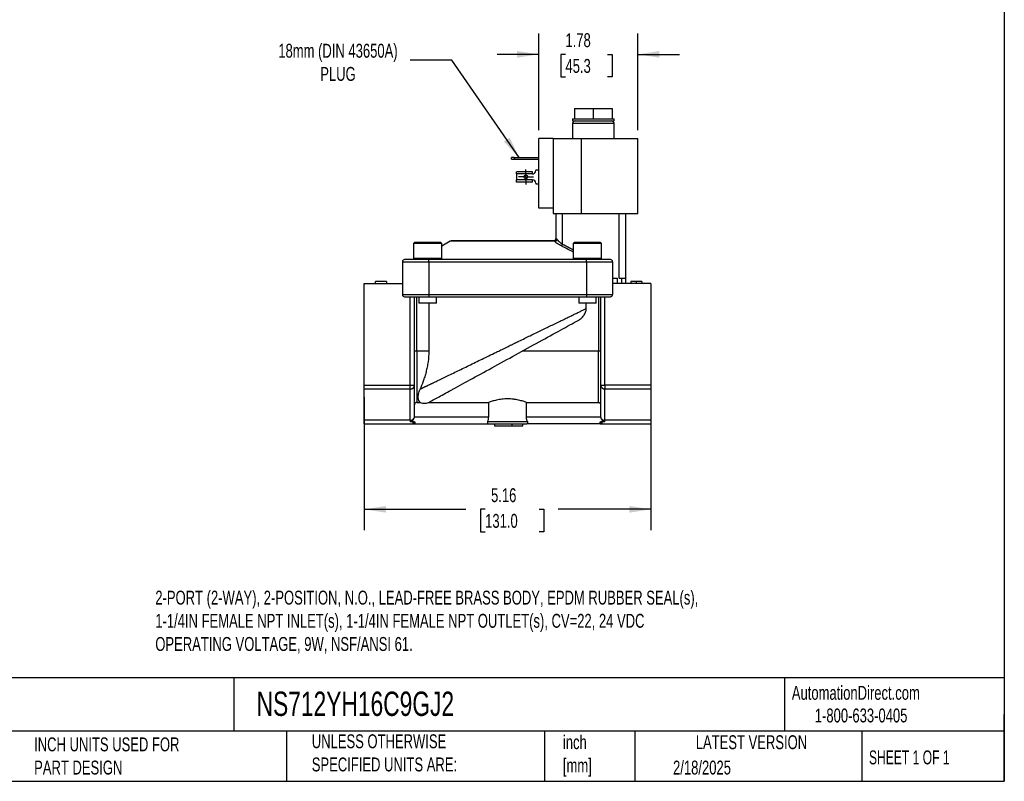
# Model space of a CAD drawing. Header units: inches. Extents: x 0.7 to 32.2, y 0.7 to 24.8.
# Tile 3 of 4: x 14.5 to 32.2, y 0.7 to 14.4. Entities that reach past the tile are written whole.
import ezdxf

# ---------------------------------------------------------------- set-up
doc = ezdxf.new("R2010")
doc.units = ezdxf.units.IN
doc.header["$LTSCALE"] = 3
doc.header["$MEASUREMENT"] = 0
doc.linetypes.add('SLD-Center', pattern=[0.75, 0.6, -0.05, 0.05, -0.05])
doc.linetypes.add('SLD-Solid', pattern=[0])
doc.layers.add('CENTER', color=40, linetype='SLD-Center')
doc.layers.add('DIMENSIONS', color=140, linetype='SLD-Solid', lineweight=25)
doc.layers.add('TEXT', color=140, linetype='SLD-Solid', lineweight=25)
doc.styles.add('SLDTEXTSTYLE0', font='TXT', dxfattribs={"width": 0.7})
doc.styles.add('SLDTEXTSTYLE1', font='TXT', dxfattribs={"width": 0.65})
doc.dimstyles.new('SLDDIMSTYLE0', dxfattribs={"dimtxt": 0.254883, "dimasz": 0.39, "dimexe": 0, "dimexo": 0.0625, "dimgap": 0.063721, "dimtad": 0, "dimtih": 1, "dimtoh": 1, "dimrnd": 1e-09, "dimzin": 12, "dimdsep": 46, "dimtxsty": 'SLDTEXTSTYLE0', "dimsah": 1, "dimcen": 0.09, "dimadec": 0, "dimazin": 3, "dimtfac": 1, "dimtmove": 0, "dimatfit": 0, "dimfxl": 0, "dimfrac": 2, "dimtolj": 1, "dimtzin": 12, "dimarcsym": 0})
doc.dimstyles.new('SLDDIMSTYLE1', dxfattribs={"dimtxt": 0.254883, "dimasz": 0.39, "dimexe": 0, "dimexo": 0.0625, "dimgap": 0.063721, "dimtad": 0, "dimtih": 1, "dimtoh": 1, "dimrnd": 1e-09, "dimzin": 12, "dimdsep": 46, "dimtxsty": 'SLDTEXTSTYLE0', "dimsah": 1, "dimcen": 0.09, "dimadec": 0, "dimazin": 3, "dimtfac": 1, "dimtofl": 0, "dimtmove": 0, "dimatfit": 3, "dimfxl": 0, "dimfrac": 2, "dimtolj": 1, "dimtzin": 12, "dimarcsym": 0})
doc.dimstyles.new('SLDDIMSTYLE3', dxfattribs={"dimtxt": 0.18, "dimasz": 0.39, "dimexe": 0, "dimexo": 0.0625, "dimgap": 0, "dimtad": 0, "dimtih": 1, "dimtoh": 1, "dimdec": 0, "dimrnd": 1e-09, "dimzin": 0, "dimdsep": 46, "dimtxsty": 'Standard', "dimsah": 1, "dimcen": 0.09, "dimadec": 0, "dimazin": 0, "dimtfac": 0.39, "dimtdec": 0, "dimtofl": 0, "dimtmove": 0, "dimatfit": 3, "dimfxl": 0, "dimfrac": 2, "dimtolj": 1, "dimtzin": 0, "dimarcsym": 0})

# ---------------------------------------------------------------- blocks, each defined once
blk = doc.blocks.new('_D_5')
at = {"layer": 'DIMENSIONS'}
for p, q in [((20.738, 7.656), (20.738, 5.266)), ((25.895, 7.506), (25.895, 5.266)), ((20.738, 5.641), (22.569, 5.641)), ((22.914, 5.641), (22.828, 5.641)), ((22.828, 5.641), (22.828, 5.236)), ((23.883, 5.641), (23.969, 5.641)), ((23.969, 5.641), (23.969, 5.236)), ((25.895, 5.641), (24.229, 5.641)), ((22.828, 5.236), (22.914, 5.236)), ((23.969, 5.236), (23.883, 5.236))]:
    blk.add_line(p, q, dxfattribs=at)
for points in [[(20.738, 5.641), (21.128, 5.581), (21.128, 5.701)], [(25.895, 5.641), (25.505, 5.701), (25.505, 5.581)]]:
    blk.add_solid(points, dxfattribs=at)
at = {"layer": 'DIMENSIONS', "char_height": 0.25, "attachment_point": 1, "style": 'SLDTEXTSTYLE0'}
for s, insert in [('5.16', (23.02, 6.02)), ('131.0', (22.914, 5.558))]:
    blk.add_mtext(s, dxfattribs=dict(at, insert=insert))
blk = doc.blocks.new('_D_6')
at = {"layer": 'DIMENSIONS'}
for p, q in [((23.877, 12.459), (23.877, 14.197)), ((25.659, 12.459), (25.659, 14.197)), ((23.877, 13.822), (23.127, 13.822)), ((24.358, 13.822), (24.273, 13.822)), ((24.273, 13.822), (24.273, 13.417)), ((25.116, 13.822), (25.201, 13.822)), ((25.201, 13.822), (25.201, 13.417)), ((25.659, 13.822), (26.409, 13.822)), ((24.273, 13.417), (24.358, 13.417)), ((25.201, 13.417), (25.116, 13.417))]:
    blk.add_line(p, q, dxfattribs=at)
for points in [[(23.877, 13.822), (23.487, 13.882), (23.487, 13.762)], [(25.659, 13.822), (26.049, 13.762), (26.049, 13.882)]]:
    blk.add_solid(points, dxfattribs=at)
at = {"layer": 'DIMENSIONS', "char_height": 0.25, "attachment_point": 1, "style": 'SLDTEXTSTYLE0'}
for s, insert in [('1.78', (24.358, 14.202)), ('45.3', (24.358, 13.739))]:
    blk.add_mtext(s, dxfattribs=dict(at, insert=insert))
blk = doc.blocks.new('SW_CENTERMARKSYMBOL_2')
at = {"layer": 'CENTER', "color": 0}
for p, q in [((-0.1, 0), (-0.1335, 0)), ((0, 0), (-0.1, 0)), ((0, 0.1), (0, 0.1335)), ((0, 0), (0, 0.1)), ((0, 0), (0, -0.1)), ((0, 0), (0.1, 0)), ((0.1, 0), (0.1335, 0)), ((0, -0.1), (0, -0.1335))]:
    blk.add_line(p, q, dxfattribs=at)

msp = doc.modelspace()

# ---------------------------------------------------------------- linework, layer by layer
for p, q in [((24.519, 12.849), (24.519, 12.663)), ((24.519, 12.849), (24.859, 12.849)), ((24.859, 12.849), (24.859, 12.663)), ((24.859, 12.849), (25.2, 12.849)), ((25.2, 12.849), (25.2, 12.663)), ((24.486, 12.663), (24.486, 12.626)), ((24.486, 12.663), (24.519, 12.663)), ((24.486, 12.626), (25.232, 12.626)), ((24.486, 12.576), (24.486, 12.309)), ((25.232, 12.576), (24.486, 12.576)), ((24.519, 12.663), (24.557, 12.663)), ((24.557, 12.663), (24.821, 12.663)), ((24.821, 12.663), (24.859, 12.663)), ((24.859, 12.663), (24.898, 12.663)), ((24.898, 12.663), (25.161, 12.663)), ((25.161, 12.663), (25.2, 12.663)), ((25.2, 12.663), (25.232, 12.663)), ((25.232, 12.626), (25.232, 12.663)), ((25.232, 12.309), (25.232, 12.576)), ((23.877, 11.059), (23.877, 12.309)), ((24.137, 12.309), (23.877, 12.309)), ((24.137, 12.309), (24.137, 11.059)), ((24.137, 12.309), (24.638, 12.309)), ((24.638, 12.309), (24.638, 10.959)), ((24.638, 12.309), (25.659, 12.309)), ((25.659, 10.959), (25.659, 12.309)), ((23.386, 11.936), (23.386, 11.968)), ((23.436, 11.968), (23.386, 11.968)), ((23.386, 11.936), (23.436, 11.936)), ((23.436, 11.968), (23.436, 11.936)), ((23.436, 11.968), (23.877, 11.968)), ((23.436, 11.936), (23.877, 11.936)), ((23.477, 11.671), (23.477, 11.709)), ((23.763, 11.712), (23.485, 11.712)), ((23.763, 11.671), (23.763, 11.712)), ((23.823, 11.743), (23.823, 11.731)), ((23.823, 11.743), (23.877, 11.743)), ((23.763, 11.671), (23.477, 11.671)), ((23.477, 11.671), (23.477, 11.564)), ((23.763, 11.564), (23.477, 11.564)), ((23.477, 11.526), (23.477, 11.564)), ((23.763, 11.523), (23.485, 11.523)), ((23.763, 11.523), (23.763, 11.564)), ((23.823, 11.504), (23.823, 11.493)), ((23.823, 11.493), (23.877, 11.493)), ((24.137, 11.059), (23.877, 11.059)), ((24.137, 11.059), (24.137, 10.959)), ((24.137, 10.959), (24.638, 10.959)), ((24.183, 10.959), (24.183, 10.506)), ((24.301, 10.959), (24.301, 10.411)), ((24.638, 10.959), (25.359, 10.959)), ((25.324, 9.797), (25.324, 10.959)), ((25.359, 10.959), (25.434, 10.959)), ((25.434, 10.959), (25.659, 10.959)), ((25.443, 9.797), (25.443, 10.959)), ((22.283, 10.461), (22.135, 10.371)), ((24.16, 10.461), (22.283, 10.461)), ((23.317, 10.467), (22.304, 10.467)), ((24.183, 10.506), (24.191, 10.506)), ((21.649, 10.447), (21.624, 10.421)), ((21.624, 10.421), (21.624, 10.158)), ((22.135, 10.421), (21.624, 10.421)), ((21.649, 10.447), (22.11, 10.447)), ((22.135, 10.421), (22.11, 10.447)), ((22.135, 10.158), (22.135, 10.421)), ((24.301, 10.411), (24.284, 10.378)), ((24.523, 10.447), (24.498, 10.421)), ((24.498, 10.421), (24.498, 10.158)), ((25.009, 10.421), (24.498, 10.421)), ((24.523, 10.447), (24.984, 10.447)), ((25.009, 10.421), (24.984, 10.447)), ((25.009, 10.158), (25.009, 10.421)), ((21.899, 10.132), (21.466, 10.132)), ((21.624, 10.158), (21.649, 10.132)), ((21.624, 10.158), (22.135, 10.158)), ((21.899, 10.093), (21.899, 10.132)), ((24.734, 10.132), (21.899, 10.132)), ((22.11, 10.132), (22.135, 10.158)), ((22.116, 10.138), (24.518, 10.138)), ((24.498, 10.158), (24.523, 10.132)), ((24.498, 10.158), (25.009, 10.158)), ((24.734, 10.093), (24.734, 10.132)), ((25.167, 10.132), (24.734, 10.132)), ((24.984, 10.132), (25.009, 10.158)), ((21.427, 10.093), (21.899, 10.093)), ((21.427, 10.093), (21.427, 9.502)), ((21.899, 10.093), (21.899, 9.502)), ((21.899, 10.093), (24.734, 10.093)), ((24.734, 10.093), (24.734, 9.502)), ((24.734, 10.093), (25.206, 10.093)), ((25.206, 10.093), (25.206, 9.502)), ((25.206, 9.797), (25.285, 9.797)), ((25.285, 9.797), (25.285, 9.699)), ((25.324, 9.797), (25.364, 9.797)), ((25.364, 9.797), (25.364, 9.699)), ((25.364, 9.797), (25.443, 9.797)), ((25.443, 9.699), (25.443, 9.797)), ((20.738, 7.872), (20.738, 9.699)), ((20.738, 9.699), (21.427, 9.699)), ((20.94, 9.699), (20.94, 9.738)), ((21.137, 9.738), (20.94, 9.738)), ((21.137, 9.738), (21.137, 9.699)), ((25.895, 9.699), (25.206, 9.699)), ((25.533, 9.738), (25.533, 9.699)), ((25.633, 9.699), (25.633, 9.738)), ((25.734, 9.738), (25.734, 9.699)), ((25.895, 9.699), (25.895, 7.872)), ((21.427, 9.502), (21.899, 9.502)), ((21.466, 9.463), (21.899, 9.463)), ((21.565, 7.872), (21.565, 9.463)), ((21.643, 7.872), (21.643, 9.463)), ((21.683, 8.486), (21.683, 9.463)), ((21.722, 9.463), (21.722, 9.345)), ((21.899, 9.502), (21.899, 9.463)), ((21.899, 9.502), (24.734, 9.502)), ((21.899, 9.463), (24.734, 9.463)), ((22.037, 9.345), (22.037, 9.463)), ((24.596, 9.463), (24.596, 9.345)), ((24.734, 9.502), (25.206, 9.502)), ((24.734, 9.502), (24.734, 9.463)), ((24.734, 9.463), (25.167, 9.463)), ((24.911, 9.345), (24.911, 9.463)), ((24.95, 9.463), (24.95, 8.486)), ((24.99, 9.463), (24.99, 7.872)), ((25.068, 7.872), (25.068, 9.463)), ((22.037, 9.345), (21.722, 9.345)), ((21.9, 9.345), (21.9, 8.486)), ((24.911, 9.345), (24.596, 9.345)), ((24.733, 9.253), (24.733, 9.345)), ((21.683, 8.486), (21.643, 8.486)), ((21.683, 8.486), (21.683, 7.562)), ((21.9, 8.486), (21.683, 8.486)), ((24.95, 8.486), (23.582, 8.486)), ((24.99, 8.486), (24.95, 8.486)), ((24.95, 7.562), (24.95, 8.486)), ((20.738, 7.872), (21.565, 7.872)), ((20.738, 7.806), (20.738, 7.872)), ((20.738, 7.806), (21.565, 7.806)), ((20.738, 7.242), (20.738, 7.806)), ((21.565, 7.872), (21.643, 7.872)), ((21.565, 7.806), (21.565, 7.872)), ((21.565, 7.242), (21.565, 7.806)), ((21.643, 7.325), (21.643, 7.872)), ((24.99, 7.872), (25.068, 7.872)), ((24.99, 7.872), (24.99, 7.325)), ((25.068, 7.872), (25.068, 7.806)), ((25.895, 7.872), (25.068, 7.872)), ((25.068, 7.806), (25.895, 7.806)), ((25.068, 7.242), (25.068, 7.806)), ((25.895, 7.872), (25.895, 7.806)), ((25.895, 7.806), (25.895, 7.242)), ((21.683, 7.562), (21.748, 7.562)), ((21.896, 7.562), (22.976, 7.562)), ((22.976, 7.562), (22.976, 7.297)), ((23.657, 7.562), (24.95, 7.562)), ((23.657, 7.297), (23.657, 7.562)), ((22.976, 7.297), (21.64, 7.297)), ((24.993, 7.297), (23.657, 7.297)), ((21.565, 7.242), (20.738, 7.242)), ((20.738, 7.179), (20.738, 7.242)), ((20.738, 7.179), (21.644, 7.179)), ((21.565, 7.242), (21.565, 7.214)), ((21.638, 7.214), (21.565, 7.214)), ((21.647, 7.18), (21.647, 7.18)), ((21.647, 7.18), (21.647, 7.18)), ((21.651, 7.21), (21.651, 7.179)), ((21.651, 7.179), (22.971, 7.179)), ((22.96, 7.219), (23.673, 7.219)), ((22.971, 7.179), (23.662, 7.179)), ((23.08, 7.179), (23.08, 7.14)), ((23.08, 7.14), (23.395, 7.14)), ((23.395, 7.179), (23.395, 7.14)), ((23.395, 7.14), (23.592, 7.14)), ((23.592, 7.14), (23.592, 7.179)), ((24.982, 7.179), (23.662, 7.179)), ((24.982, 7.179), (24.982, 7.21)), ((24.986, 7.18), (24.986, 7.18)), ((24.986, 7.18), (24.986, 7.18)), ((24.989, 7.179), (25.895, 7.179)), ((25.068, 7.214), (24.995, 7.214)), ((25.895, 7.242), (25.068, 7.242)), ((25.068, 7.214), (25.068, 7.242)), ((25.895, 7.242), (25.895, 7.179))]:
    msp.add_line(p, q)
msp.add_circle((23.647, 11.618), 0.0335)
for centre, radius, start, end in [((24.536, 12.576), 0.05, 90, 180), ((25.182, 12.576), 0.05, 0, 90), ((23.763, 11.731), 0.06, 270, 0), ((23.763, 11.504), 0.06, 0, 90), ((22.304, 10.427), 0.0394, 90, 121.2637), ((24.143, 10.506), 0.0394, 270, 0), ((24.153, 10.505), 0.0381, 272.1031, 1.959), ((24.161, 10.509), 0.0486, 268.2313, 342.1153), ((21.466, 10.093), 0.0394, 90, 180), ((25.167, 10.093), 0.0394, 0, 90), ((21.466, 9.502), 0.0394, 180, 270), ((25.167, 9.502), 0.0394, 270, 0), ((21.57, 7.879), 0.0733, 265.4655, 354.5999), ((25.063, 7.879), 0.0733, 185.4001, 274.5345), ((21.566, 7.325), 0.0833, 268.6902, 320.2966), ((25.067, 7.325), 0.0833, 219.7034, 271.3098), ((21.628, 7.15), 0.0357, 58.0457, 93.2117), ((21.628, 7.15), 0.0357, 58.2099, 93.198), ((21.651, 7.187), 0.00787, 237.9089, 270), ((24.982, 7.187), 0.00787, 270, 302.0903), ((25.005, 7.15), 0.0357, 86.7883, 121.9545), ((25.005, 7.15), 0.0357, 86.802, 121.7901)]:
    msp.add_arc(centre, radius, start, end)
for points in [[(23.477, 11.709), (23.48, 11.711), (23.482, 11.712), (23.485, 11.712)], [(23.485, 11.523), (23.482, 11.523), (23.48, 11.524), (23.477, 11.526)], [(21.896, 7.562), (21.906, 7.567), (21.917, 7.572), (21.928, 7.578)], [(21.64, 7.297), (21.637, 7.289), (21.634, 7.28), (21.631, 7.272)], [(21.64, 7.297), (21.642, 7.306), (21.643, 7.316), (21.643, 7.325)], [(24.99, 7.325), (24.99, 7.316), (24.991, 7.306), (24.993, 7.297)], [(25.003, 7.272), (24.999, 7.28), (24.996, 7.289), (24.993, 7.297)], [(21.626, 7.186), (21.626, 7.186), (21.626, 7.186), (21.626, 7.186)], [(25.007, 7.186), (25.007, 7.186), (25.007, 7.186), (25.007, 7.186)]]:
    msp.add_open_spline(points, degree=3)
for points, knots in [([(24.154, 10.467), (24.11, 10.467), (24.056, 10.467), (23.934, 10.467), (23.865, 10.467), (23.716, 10.467), (23.637, 10.467), (23.477, 10.467), (23.396, 10.467), (23.317, 10.467)], [0, 0, 0, 0, 0.25, 0.25, 0.5, 0.5, 0.75, 0.75, 1, 1, 1, 1]), ([(24.16, 10.461), (24.159, 10.461), (24.159, 10.462), (24.158, 10.464), (24.157, 10.465), (24.156, 10.465), (24.155, 10.466), (24.155, 10.466), (24.154, 10.467), (24.154, 10.467), (24.154, 10.467)], [0, 0, 0, 0, 0.113375, 0.229147, 0.347835, 0.469911, 0.595803, 0.725894, 0.860525, 1, 1, 1, 1]), ([(24.284, 10.378), (24.272, 10.384), (24.26, 10.39), (24.242, 10.401), (24.236, 10.404), (24.228, 10.409), (24.225, 10.411), (24.22, 10.415), (24.217, 10.416), (24.209, 10.422), (24.204, 10.425), (24.197, 10.431), (24.193, 10.433), (24.189, 10.436), (24.187, 10.438), (24.186, 10.439), (24.175, 10.447), (24.167, 10.454), (24.16, 10.461)], [0, 0, 0, 0, 0.25, 0.25, 0.375, 0.375, 0.4375, 0.4375, 0.5, 0.5, 0.625, 0.625, 0.6875, 0.71875, 0.71875, 0.75, 0.75, 1, 1, 1, 1]), ([(24.191, 10.506), (24.191, 10.506), (24.193, 10.506), (24.194, 10.505), (24.197, 10.504), (24.199, 10.503), (24.201, 10.502), (24.203, 10.5), (24.205, 10.497), (24.207, 10.495), (24.208, 10.495)], [0, 0, 0, 0, 0.130148, 0.257125, 0.381741, 0.504848, 0.627333, 0.750095, 0.874028, 1, 1, 1, 1]), ([(24.208, 10.495), (24.209, 10.493), (24.211, 10.49), (24.215, 10.485), (24.22, 10.479), (24.229, 10.47), (24.238, 10.461), (24.25, 10.45), (24.262, 10.44), (24.276, 10.429), (24.288, 10.42), (24.297, 10.414), (24.301, 10.411)], [0, 0, 0, 0, 0.052034, 0.111239, 0.177617, 0.251167, 0.422941, 0.501144, 0.644993, 0.776055, 0.894371, 1, 1, 1, 1]), ([(24.498, 10.267), (24.463, 10.285), (24.392, 10.323), (24.32, 10.359), (24.284, 10.378)], [0, 0, 0, 0, 0.488932, 1, 1, 1, 1]), ([(24.301, 10.411), (24.344, 10.39), (24.41, 10.356), (24.475, 10.321), (24.498, 10.31)], [0, 0, 0, 0, 0.657621, 1, 1, 1, 1]), ([(25.633, 9.738), (25.629, 9.738), (25.62, 9.738), (25.608, 9.738), (25.597, 9.738), (25.587, 9.738), (25.578, 9.738), (25.57, 9.738), (25.562, 9.738), (25.556, 9.738), (25.55, 9.738), (25.546, 9.738), (25.542, 9.738), (25.538, 9.738), (25.536, 9.738), (25.534, 9.738), (25.533, 9.738), (25.533, 9.738), (25.533, 9.738)], [0, 0, 0, 0, 0.000331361, 0.000638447, 0.000922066, 0.001184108, 0.001423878, 0.001645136, 0.001849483, 0.00203807, 0.002217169, 0.002388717, 0.002557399, 0.002723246, 0.002890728, 0.003062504, 0.003239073, 0.003424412, 0.003424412, 0.003424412, 0.003424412]), ([(25.734, 9.738), (25.734, 9.738), (25.734, 9.738), (25.733, 9.738), (25.731, 9.738), (25.729, 9.738), (25.725, 9.738), (25.721, 9.738), (25.716, 9.738), (25.711, 9.738), (25.704, 9.738), (25.697, 9.738), (25.689, 9.738), (25.679, 9.738), (25.669, 9.738), (25.658, 9.738), (25.646, 9.738), (25.637, 9.738), (25.633, 9.738)], [0, 0, 0, 0, 0.000185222, 0.000361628, 0.000533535, 0.000701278, 0.000868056, 0.001038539, 0.001212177, 0.001393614, 0.001584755, 0.001790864, 0.002013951, 0.002256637, 0.002519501, 0.002803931, 0.003111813, 0.003442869, 0.003442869, 0.003442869, 0.003442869]), ([(23.317, 8.565), (23.325, 8.569), (23.343, 8.578), (23.368, 8.59), (23.391, 8.601), (23.414, 8.612), (23.435, 8.622), (23.454, 8.632), (23.473, 8.641), (23.489, 8.649), (23.505, 8.657), (23.551, 8.679), (23.625, 8.715), (23.728, 8.765), (23.827, 8.813), (23.928, 8.862), (24.025, 8.909), (24.122, 8.956), (24.215, 9.001), (24.305, 9.045), (24.388, 9.085), (24.452, 9.116), (24.5, 9.14), (24.533, 9.156), (24.565, 9.171), (24.596, 9.186), (24.626, 9.201), (24.654, 9.215), (24.682, 9.228), (24.708, 9.241), (24.725, 9.249), (24.733, 9.253)], [0, 0, 0, 0, 0.016236, 0.03164, 0.04621, 0.059947, 0.07285, 0.084921, 0.096159, 0.106563, 0.116134, 0.124872, 0.192176, 0.252246, 0.318798, 0.380887, 0.446804, 0.509487, 0.575849, 0.639971, 0.701868, 0.761555, 0.789173, 0.816505, 0.843554, 0.87032, 0.896807, 0.923016, 0.94895, 0.97461, 1, 1, 1, 1]), ([(24.584, 9.036), (24.604, 9.047), (24.623, 9.06), (24.658, 9.09), (24.674, 9.107), (24.694, 9.134), (24.701, 9.144), (24.712, 9.164), (24.717, 9.174), (24.725, 9.196), (24.728, 9.207), (24.732, 9.23), (24.733, 9.241), (24.733, 9.253)], [0, 0, 0, 0, 0.25, 0.25, 0.5, 0.5, 0.625, 0.625, 0.75, 0.75, 0.875, 0.875, 1, 1, 1, 1]), ([(21.928, 7.578), (21.953, 7.592), (21.998, 7.617), (22.126, 7.687), (22.208, 7.732), (22.403, 7.839), (22.516, 7.901), (22.763, 8.036), (22.897, 8.11), (23.175, 8.263), (23.319, 8.342), (23.606, 8.499), (23.749, 8.578), (24.022, 8.728), (24.151, 8.799), (24.388, 8.928), (24.494, 8.987), (24.584, 9.036)], [0, 0, 0, 0, 0.125, 0.125, 0.25, 0.25, 0.375, 0.375, 0.5, 0.5, 0.625, 0.625, 0.75, 0.75, 0.875, 0.875, 1, 1, 1, 1]), ([(21.743, 7.801), (21.746, 7.803), (21.753, 7.806), (21.763, 7.811), (21.773, 7.816), (21.784, 7.821), (21.795, 7.826), (21.807, 7.832), (21.819, 7.838), (21.832, 7.844), (21.844, 7.85), (21.857, 7.857), (21.871, 7.863), (21.885, 7.87), (21.899, 7.877), (21.914, 7.884), (21.929, 7.891), (21.944, 7.899), (21.96, 7.906), (21.976, 7.914), (22.013, 7.932), (22.073, 7.961), (22.163, 8.005), (22.262, 8.053), (22.367, 8.104), (22.479, 8.158), (22.592, 8.213), (22.71, 8.271), (22.828, 8.328), (22.951, 8.387), (23.042, 8.432), (23.106, 8.463), (23.14, 8.479), (23.177, 8.497), (23.22, 8.518), (23.267, 8.541), (23.299, 8.557), (23.317, 8.565)], [0, 0, 0, 0, 0.011869, 0.023789, 0.035761, 0.047786, 0.059863, 0.071993, 0.084177, 0.096416, 0.108709, 0.121057, 0.13346, 0.14592, 0.158435, 0.171008, 0.183638, 0.196325, 0.20907, 0.221874, 0.234736, 0.294622, 0.356706, 0.42102, 0.487592, 0.550904, 0.617545, 0.680228, 0.747495, 0.807854, 0.875559, 0.890531, 0.90781, 0.927396, 0.94929, 0.973491, 1, 1, 1, 1]), ([(21.9, 8.486), (21.9, 8.42), (21.895, 8.356), (21.883, 8.261), (21.877, 8.229), (21.865, 8.168), (21.858, 8.138), (21.843, 8.08), (21.835, 8.051), (21.818, 7.996), (21.809, 7.97), (21.781, 7.892), (21.762, 7.844), (21.743, 7.801)], [0, 0, 0, 0, 0.25, 0.25, 0.375, 0.375, 0.5, 0.5, 0.625, 0.625, 0.75, 0.75, 1, 1, 1, 1]), ([(21.748, 7.562), (21.738, 7.571), (21.729, 7.583), (21.717, 7.612), (21.712, 7.629), (21.71, 7.67), (21.712, 7.693), (21.719, 7.731), (21.723, 7.745), (21.731, 7.772), (21.737, 7.786), (21.743, 7.801)], [0, 0, 0, 0, 0.25, 0.25, 0.5, 0.5, 0.75, 0.75, 0.875, 0.875, 1, 1, 1, 1]), ([(23.657, 7.562), (23.64, 7.568), (23.62, 7.576), (23.584, 7.587), (23.571, 7.591), (23.544, 7.598), (23.529, 7.601), (23.5, 7.608), (23.485, 7.611), (23.461, 7.615), (23.453, 7.617), (23.436, 7.619), (23.428, 7.62), (23.403, 7.623), (23.386, 7.625), (23.352, 7.627), (23.335, 7.627), (23.282, 7.627), (23.248, 7.625), (23.197, 7.619), (23.181, 7.617), (23.149, 7.611), (23.134, 7.608), (23.104, 7.602), (23.09, 7.598), (23.063, 7.591), (23.05, 7.587), (23.026, 7.58), (23.015, 7.576), (22.994, 7.569), (22.984, 7.565), (22.976, 7.562)], [0, 0, 0, 0, 0.125, 0.125, 0.1875, 0.1875, 0.25, 0.25, 0.3125, 0.3125, 0.34375, 0.34375, 0.375, 0.375, 0.4375, 0.4375, 0.5, 0.5, 0.625, 0.625, 0.6875, 0.6875, 0.75, 0.75, 0.8125, 0.8125, 0.875, 0.875, 0.9375, 0.9375, 1, 1, 1, 1]), ([(21.683, 7.562), (21.677, 7.562), (21.672, 7.561), (21.663, 7.557), (21.658, 7.554), (21.651, 7.546), (21.648, 7.542), (21.644, 7.532), (21.643, 7.527), (21.643, 7.522)], [0, 0, 0, 0, 0.25, 0.25, 0.5, 0.5, 0.75, 0.75, 1, 1, 1, 1]), ([(21.748, 7.562), (21.76, 7.557), (21.772, 7.554), (21.797, 7.549), (21.809, 7.548), (21.835, 7.548), (21.847, 7.549), (21.872, 7.554), (21.884, 7.557), (21.896, 7.562)], [0, 0, 0, 0, 0.25, 0.25, 0.5, 0.5, 0.75, 0.75, 1, 1, 1, 1]), ([(24.95, 7.562), (24.956, 7.562), (24.961, 7.561), (24.97, 7.557), (24.975, 7.554), (24.982, 7.546), (24.985, 7.542), (24.989, 7.532), (24.99, 7.527), (24.99, 7.522)], [0, 0, 0, 0, 0.25, 0.25, 0.5, 0.5, 0.75, 0.75, 1, 1, 1, 1]), ([(21.631, 7.272), (21.627, 7.265), (21.623, 7.258), (21.615, 7.246), (21.61, 7.24), (21.599, 7.229), (21.594, 7.225), (21.584, 7.219), (21.58, 7.217), (21.573, 7.215), (21.569, 7.214), (21.565, 7.214)], [0, 0, 0, 0, 0.25, 0.25, 0.5, 0.5, 0.75, 0.75, 0.875, 0.875, 1, 1, 1, 1]), ([(22.96, 7.219), (22.962, 7.224), (22.964, 7.229), (22.968, 7.241), (22.97, 7.248), (22.973, 7.261), (22.974, 7.268), (22.975, 7.282), (22.976, 7.29), (22.976, 7.297)], [0, 0, 0, 0, 0.25, 0.25, 0.5, 0.5, 0.75, 0.75, 1, 1, 1, 1]), ([(23.673, 7.219), (23.671, 7.224), (23.669, 7.229), (23.665, 7.241), (23.663, 7.248), (23.661, 7.261), (23.659, 7.268), (23.658, 7.282), (23.657, 7.29), (23.657, 7.297)], [0, 0, 0, 0, 0.25, 0.25, 0.5, 0.5, 0.75, 0.75, 1, 1, 1, 1]), ([(25.068, 7.214), (25.064, 7.214), (25.06, 7.215), (25.053, 7.217), (25.049, 7.219), (25.039, 7.224), (25.034, 7.229), (25.023, 7.24), (25.018, 7.246), (25.01, 7.258), (25.006, 7.265), (25.003, 7.272)], [0, 0, 0, 0, 0.125, 0.125, 0.25, 0.25, 0.5, 0.5, 0.75, 0.75, 1, 1, 1, 1]), ([(21.626, 7.186), (21.626, 7.186), (21.624, 7.187), (21.623, 7.188), (21.622, 7.189), (21.621, 7.191), (21.621, 7.194), (21.621, 7.198), (21.623, 7.202), (21.625, 7.205), (21.628, 7.208), (21.631, 7.211), (21.634, 7.213), (21.636, 7.214), (21.638, 7.214)], [0, 0, 0, 0, 0.058333, 0.119232, 0.1829, 0.249513, 0.374304, 0.499385, 0.628626, 0.747466, 0.819803, 0.885425, 0.945135, 1, 1, 1, 1]), ([(21.643, 7.179), (21.642, 7.179), (21.641, 7.179), (21.639, 7.18), (21.637, 7.18), (21.635, 7.181), (21.632, 7.182), (21.629, 7.184), (21.627, 7.185), (21.626, 7.186)], [0, 0, 0, 0, 0.1585419, 0.2947291, 0.4085624, 0.500044, 0.6935374, 0.8601492, 1, 1, 1, 1]), ([(21.638, 7.214), (21.639, 7.214), (21.64, 7.214), (21.643, 7.214), (21.645, 7.214), (21.648, 7.213), (21.65, 7.212), (21.651, 7.211), (21.651, 7.21)], [0, 0, 0, 0, 0.176059, 0.341911, 0.499715, 0.688747, 0.852195, 1, 1, 1, 1]), ([(21.651, 7.179), (21.651, 7.179), (21.651, 7.179), (21.65, 7.179), (21.649, 7.179), (21.649, 7.179), (21.649, 7.179), (21.649, 7.179), (21.649, 7.179), (21.649, 7.179), (21.649, 7.179), (21.648, 7.179), (21.646, 7.179), (21.643, 7.179)], [0, 0, 0, 0, 0.25, 0.375, 0.4375, 0.46875, 0.484375, 0.492187, 0.496094, 0.496094, 0.5, 0.5, 1, 1, 1, 1]), ([(21.651, 7.21), (21.651, 7.21), (21.651, 7.21), (21.65, 7.21), (21.65, 7.21), (21.65, 7.209), (21.649, 7.208), (21.649, 7.208), (21.649, 7.206), (21.648, 7.205), (21.648, 7.203), (21.647, 7.2), (21.647, 7.196), (21.646, 7.191), (21.646, 7.186), (21.646, 7.183), (21.646, 7.181), (21.647, 7.181), (21.647, 7.18)], [0, 0, 0, 0, 0.004611, 0.010789, 0.019304, 0.030447, 0.044344, 0.061054, 0.080608, 0.109464, 0.142731, 0.180418, 0.302664, 0.446024, 0.59319, 0.734365, 0.869873, 1, 1, 1, 1]), ([(22.96, 7.219), (22.957, 7.212), (22.956, 7.207), (22.956, 7.197), (22.956, 7.193), (22.959, 7.186), (22.961, 7.183), (22.965, 7.18), (22.968, 7.179), (22.971, 7.179)], [0, 0, 0, 0, 0.25, 0.25, 0.5, 0.5, 0.75, 0.75, 1, 1, 1, 1]), ([(23.673, 7.219), (23.676, 7.212), (23.677, 7.207), (23.677, 7.197), (23.677, 7.193), (23.674, 7.186), (23.672, 7.183), (23.668, 7.18), (23.665, 7.179), (23.662, 7.179)], [0, 0, 0, 0, 0.25, 0.25, 0.5, 0.5, 0.75, 0.75, 1, 1, 1, 1]), ([(24.982, 7.21), (24.982, 7.211), (24.983, 7.211), (24.984, 7.212), (24.986, 7.213), (24.988, 7.214), (24.992, 7.214), (24.994, 7.214), (24.995, 7.214)], [0, 0, 0, 0, 0.1104362, 0.228049, 0.3576666, 0.5029252, 0.7412378, 1, 1, 1, 1]), ([(24.986, 7.18), (24.986, 7.18), (24.986, 7.181), (24.987, 7.181), (24.987, 7.183), (24.987, 7.184), (24.987, 7.186), (24.987, 7.188), (24.987, 7.191), (24.986, 7.194), (24.986, 7.198), (24.986, 7.201), (24.985, 7.204), (24.985, 7.205), (24.984, 7.207), (24.984, 7.208), (24.984, 7.209), (24.983, 7.21), (24.983, 7.21), (24.982, 7.21), (24.982, 7.21)], [0, 0, 0, 0, 0.073697, 0.149119, 0.226312, 0.305329, 0.386229, 0.469074, 0.553927, 0.65181, 0.740319, 0.819497, 0.859733, 0.894762, 0.92459, 0.949241, 0.968777, 0.983342, 0.993324, 1, 1, 1, 1]), ([(24.99, 7.179), (24.989, 7.179), (24.987, 7.179), (24.986, 7.179), (24.985, 7.179), (24.985, 7.179), (24.985, 7.179), (24.985, 7.179), (24.985, 7.179), (24.985, 7.179), (24.985, 7.179), (24.983, 7.179), (24.982, 7.179), (24.982, 7.179)], [0, 0, 0, 0, 0.25, 0.375, 0.4375, 0.46875, 0.484375, 0.492188, 0.496094, 0.496094, 0.5, 0.5, 1, 1, 1, 1]), ([(25.007, 7.186), (25.006, 7.185), (25.005, 7.184), (25.002, 7.183), (25, 7.182), (24.997, 7.181), (24.994, 7.179), (24.991, 7.179), (24.99, 7.179)], [0, 0, 0, 0, 0.102377, 0.219796, 0.35232, 0.499988, 0.705243, 1, 1, 1, 1]), ([(24.995, 7.214), (24.996, 7.214), (24.998, 7.213), (25, 7.212), (25.002, 7.211), (25.004, 7.209), (25.006, 7.208), (25.008, 7.205), (25.01, 7.202), (25.012, 7.198), (25.012, 7.194), (25.012, 7.191), (25.011, 7.189), (25.009, 7.187), (25.008, 7.186), (25.007, 7.186)], [0, 0, 0, 0, 0.0361107, 0.0741946, 0.1146106, 0.1576593, 0.2035897, 0.2526067, 0.3713989, 0.5006719, 0.6257061, 0.7505286, 0.8386562, 0.9216636, 1, 1, 1, 1])]:
    msp.add_open_spline(points, degree=3, knots=knots)
at = {"layer": 'TEXT'}
for p, q in [((32.25, 24.75), (32.25, 0.75)), ((32.25, 2.613), (0.75, 2.613)), ((18.397, 2.613), (18.397, 1.65)), ((28.296, 2.613), (28.296, 1.65)), ((32.25, 0.75), (32.25, 1.95)), ((32.25, 1.65), (0.75, 1.65)), ((19.344, 1.65), (19.344, 0.75)), ((23.979, 1.65), (23.979, 0.75)), ((25.608, 1.65), (25.608, 0.75)), ((29.687, 1.65), (29.687, 0.75)), ((0.75, 0.75), (32.25, 0.75))]:
    msp.add_line(p, q, dxfattribs=at)

# ---------------------------------------------------------------- block references
at = {"layer": 'CENTER'}
msp.add_blockref('SW_CENTERMARKSYMBOL_2', (23.647, 11.618), dxfattribs=at)

# ---------------------------------------------------------------- texts
at = {"layer": 'TEXT'}
for s, insert, char_height, attachment_point, style in [('18mm (DIN 43650A)^JPLUG', (20.267, 14.012), 0.25, 2, 'SLDTEXTSTYLE0'), ('2-PORT (2-WAY), 2-POSITION, N.O., LEAD-FREE BRASS BODY, EPDM RUBBER SEAL(s), ^J1-1/4IN FEMALE NPT INLET(s), 1-1/4IN FEMALE NPT OUTLET(s), CV=22, 24 VDC ^JOPERATING VOLTAGE, 9W, NSF/ANSI 61.', (16.982, 4.178), 0.25, 1, 'SLDTEXTSTYLE0'), ('AutomationDirect.com', (28.429, 2.466), 0.25, 1, 'SLDTEXTSTYLE0'), ('NS712YH16C9GJ2', (18.804, 2.363), 0.4375, 1, 'SLDTEXTSTYLE0'), ('1-800-633-0405', (28.842, 2.059), 0.25, 1, 'SLDTEXTSTYLE0'), ('UNLESS OTHERWISE ^JSPECIFIED UNITS ARE:', (19.796, 1.595), 0.25, 1, 'SLDTEXTSTYLE0'), ('inch^J[mm]', (24.312, 1.578), 0.25, 1, 'SLDTEXTSTYLE0'), ('INCH UNITS USED FOR ^JPART DESIGN', (14.803, 1.539), 0.25, 1, 'SLDTEXTSTYLE0'), ('LATEST VERSION', (27.703, 1.578), 0.25, 2, 'SLDTEXTSTYLE0'), ('SHEET 1 OF 1', (29.816, 1.305), 0.25, 1, 'SLDTEXTSTYLE1'), ('2/18/2025', (26.293, 1.122), 0.25, 1, 'SLDTEXTSTYLE0')]:
    msp.add_mtext(s, dxfattribs=dict(at, insert=insert, char_height=char_height, attachment_point=attachment_point, style=style))

# ---------------------------------------------------------------- dimensions: what is measured, and where the dimension line sits
at = {"layer": 'DIMENSIONS'}
for base, p1, p2, dimstyle, picture, middle in [((23.877, 13.822), (25.659, 12.309), (23.877, 12.309), 'SLDDIMSTYLE0', '_D_6', (24.737, 13.822)), ((25.895, 5.641), (20.738, 7.806), (25.895, 7.656), 'SLDDIMSTYLE1', '_D_5', (23.399, 5.641))]:
    dim = msp.add_linear_dim(base=base, p1=p1, p2=p2, dimstyle=dimstyle, dxfattribs=at)
    dim.commit()
    dim.dimension.update_dxf_attribs({"geometry": picture, "text_midpoint": middle, "dimtype": 160})

# ---------------------------------------------------------------- leaders
at = {"layer": 'TEXT'}
msp.add_leader([(23.524, 11.968), (22.313, 13.72), (21.563, 13.72)], dimstyle='SLDDIMSTYLE3', dxfattribs=at)

doc.saveas('drawing.dxf')
